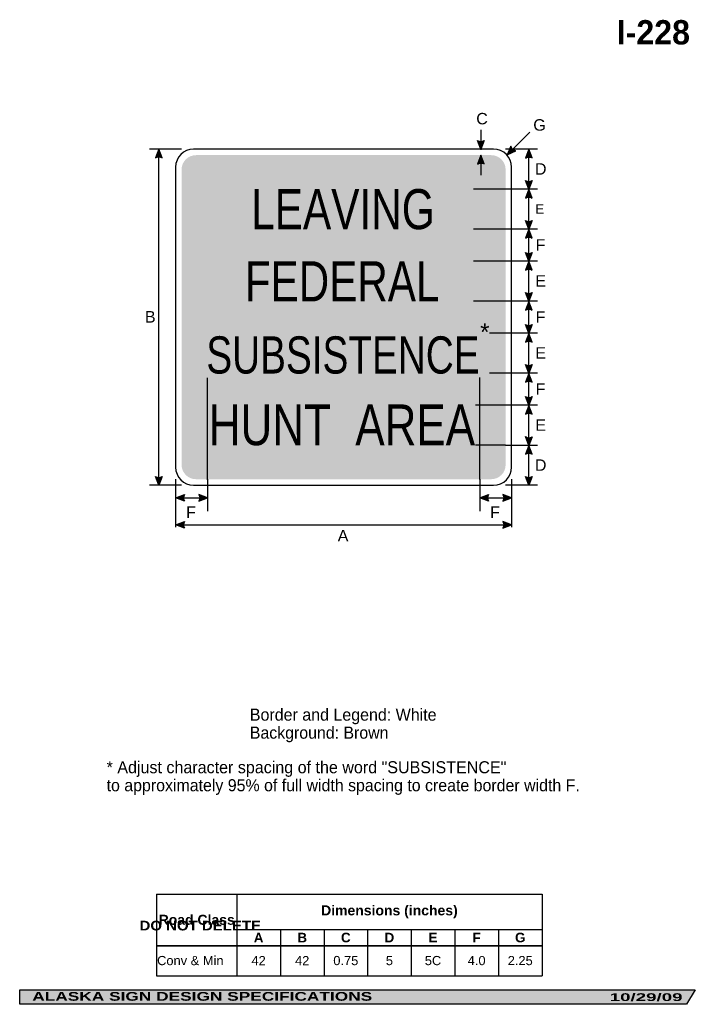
# Model space of a CAD drawing. Header units: feet. Extents: x 7 to 92, y 0 to 123.
import ezdxf
from ezdxf.enums import TextEntityAlignment as Align

# ---------------------------------------------------------------- set-up
doc = ezdxf.new("R2010")
doc.units = ezdxf.units.FT
doc.header["$MEASUREMENT"] = 0
doc.layers.add('Sign', color=7, linetype='Continuous')
doc.styles.add('ARIAL', font='arial.ttf')
doc.styles.add('ARIAL B', font='arialbd.ttf')
doc.styles.add('ARIAL BLACK B', font='ariblk.ttf')
doc.styles.add('ARIAL BLACK BI', font='ariblk.ttf')
doc.styles.add('FHWA SERIES C2000EX', font='txt')

# ---------------------------------------------------------------- blocks, each defined once
blk = doc.blocks.new('*T4')
at = {"color": 0, "linetype": 'ByBlock', "lineweight": -2, "transparency": 16777216}
for p, q in [((0, 0), (48.17052911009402, 0)), ((0, 0), (0, -10.19592542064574)), ((10.020529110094, 0), (10.020529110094, -6.401856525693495)), ((48.17052911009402, 0), (48.17052911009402, -10.19592542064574)), ((10.020529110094, -4.437689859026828), (48.17052911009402, -4.437689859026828)), ((15.470529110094, -4.437689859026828), (15.470529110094, -6.401856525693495)), ((20.92052911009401, -4.437689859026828), (20.92052911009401, -6.401856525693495)), ((26.37052911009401, -4.437689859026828), (26.37052911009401, -6.401856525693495)), ((31.82052911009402, -4.437689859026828), (31.82052911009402, -6.401856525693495)), ((37.27052911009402, -4.437689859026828), (37.27052911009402, -6.401856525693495)), ((42.72052911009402, -4.437689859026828), (42.72052911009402, -6.401856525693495)), ((0, -6.401856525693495), (48.17052911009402, -6.401856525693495)), ((0, -6.446856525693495), (48.17052911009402, -6.446856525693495)), ((10.020529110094, -6.446856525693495), (10.020529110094, -10.19592542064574)), ((15.470529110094, -6.446856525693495), (15.470529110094, -10.19592542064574)), ((20.92052911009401, -6.446856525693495), (20.92052911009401, -10.19592542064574)), ((26.37052911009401, -6.446856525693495), (26.37052911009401, -10.19592542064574)), ((31.82052911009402, -6.446856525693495), (31.82052911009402, -10.19592542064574)), ((37.27052911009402, -6.446856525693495), (37.27052911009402, -10.19592542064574)), ((42.72052911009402, -6.446856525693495), (42.72052911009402, -10.19592542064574)), ((0, -10.19592542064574), (48.17052911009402, -10.19592542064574))]:
    blk.add_line(p, q, dxfattribs=at)
at = {"color": 18, "transparency": 16777216}
for s, insert, char_height, width, attachment_point, style in [('Road Class', (5.010264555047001, -3.212178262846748), 1.25, 9.900529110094, 5, 'ARIAL B'), ('Dimensions (inches)', (29.09552911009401, -2.218844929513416), 1.25, 38.03000000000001, 5, 'ARIAL B'), ('A', (12.745529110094, -5.431023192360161), 1.199999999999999, 5.33, 5, 'ARIAL B'), ('B', (18.19552911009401, -5.431023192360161), 1.199999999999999, 5.33, 5, 'ARIAL B'), ('C', (23.64552911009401, -5.431023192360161), 1.199999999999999, 5.33, 5, 'ARIAL B'), ('D', (29.09552911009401, -5.431023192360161), 1.199999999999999, 5.33, 5, 'ARIAL B'), ('E', (34.54552911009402, -5.431023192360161), 1.199999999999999, 5.33, 5, 'ARIAL B'), ('F', (39.99552911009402, -5.431023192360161), 1.199999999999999, 5.33, 5, 'ARIAL B'), ('G', (45.44552911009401, -5.431023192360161), 1.199999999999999, 5.33, 5, 'ARIAL B'), ('Conv & Min', (0.0600000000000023, -8.31014097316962), 1.149999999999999, 9.900529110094, 4, 'ARIAL'), ('42', (12.745529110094, -8.31014097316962), 1.149999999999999, 5.33, 5, 'ARIAL'), ('42', (18.19552911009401, -8.31014097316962), 1.149999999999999, 5.33, 5, 'ARIAL'), ('0.75', (23.64552911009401, -8.31014097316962), 1.149999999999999, 5.33, 5, 'ARIAL'), ('5', (29.09552911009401, -8.31014097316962), 1.149999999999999, 5.33, 5, 'ARIAL'), ('5C', (34.54552911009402, -8.31014097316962), 1.149999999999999, 5.33, 5, 'ARIAL'), ('4.0', (39.99552911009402, -8.31014097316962), 1.149999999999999, 5.33, 5, 'ARIAL'), ('2.25', (45.44552911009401, -8.31014097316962), 1.149999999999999, 5.33, 5, 'ARIAL')]:
    blk.add_mtext(s, dxfattribs=dict(at, insert=insert, char_height=char_height, width=width, attachment_point=attachment_point, style=style))

msp = doc.modelspace()

# ---------------------------------------------------------------- hatches: boundary and pattern name
h = msp.add_hatch(color=256)
h.dxf.hatch_style = 1
edge = h.paths.add_edge_path()
edge.add_line((65.45463540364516, 108.2978052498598), (65.0442578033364, 107.2088731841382))
edge.add_line((65.0442578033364, 107.2088731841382), (64.63671465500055, 108.3070211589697))
edge.add_arc((65.05245754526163, 108.9043679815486), 0.7277811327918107, 235.1627615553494, 303.5461345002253)
h = msp.add_hatch(color=256)
h.dxf.hatch_style = 1
edge = h.paths.add_edge_path()
edge.add_line((25.20464843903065, 106.1199411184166), (24.7942708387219, 107.2088731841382))
edge.add_line((24.7942708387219, 107.2088731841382), (24.38672769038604, 106.1107252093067))
edge.add_arc((24.80247058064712, 105.5133783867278), 0.7277811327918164, 56.45386549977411, 124.83723844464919, ccw=False)
h = msp.add_hatch(color=256)
h.dxf.hatch_style = 1
edge = h.paths.add_edge_path()
edge.add_line((68.79688515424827, 107.5729383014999), (68.34635413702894, 106.4999962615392))
edge.add_line((68.34635413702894, 106.4999962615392), (69.39723413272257, 107.0173661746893))
edge.add_arc((69.5059370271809, 107.7369834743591), 0.727781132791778, 193.0266678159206, 261.41004076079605, ccw=False)
h = msp.add_hatch(color=256)
h.dxf.hatch_style = 1
edge = h.paths.add_edge_path()
edge.add_line((71.44328162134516, 106.1056182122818), (71.0329040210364, 107.1945502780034))
edge.add_line((71.0329040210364, 107.1945502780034), (70.62536087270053, 106.0964023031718))
edge.add_arc((71.0411037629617, 105.4990554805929), 0.7277811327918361, 56.453865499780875, 124.83723844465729, ccw=False)
at = {"true_color": 0xffffff}
h = msp.add_hatch(color=7, dxfattribs=at)
h.dxf.hatch_style = 1
edge = h.paths.add_edge_path()
edge.add_line((65.4536722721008, 105.3543160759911), (65.04329467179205, 106.4432481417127))
edge.add_line((65.04329467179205, 106.4432481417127), (64.6357515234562, 105.3451001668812))
edge.add_arc((65.05149441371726, 104.7477533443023), 0.7277811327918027, 56.45386549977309, 124.83723844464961, ccw=False)
h = msp.add_hatch(color=256)
h.dxf.hatch_style = 1
edge = h.paths.add_edge_path()
edge.add_line((71.44328162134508, 101.1030140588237), (71.03290402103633, 102.1919461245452))
edge.add_line((71.03290402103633, 102.1919461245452), (70.62536087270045, 101.0937981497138))
edge.add_arc((71.04110376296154, 100.4964513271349), 0.7277811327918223, 56.453865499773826, 124.8372384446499, ccw=False)
h = msp.add_hatch(color=256)
h.dxf.hatch_style = 1
edge = h.paths.add_edge_path()
edge.add_line((71.44424475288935, 103.2933590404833), (71.0338671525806, 102.2044269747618))
edge.add_line((71.0338671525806, 102.2044269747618), (70.62632400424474, 103.3025749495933))
edge.add_arc((71.04206689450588, 103.8999217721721), 0.7277811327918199, 235.1627615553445, 303.5461345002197)
h = msp.add_hatch(color=256)
h.dxf.hatch_style = 1
edge = h.paths.add_edge_path()
edge.add_line((71.44424475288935, 98.29075489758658), (71.0338671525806, 97.20182283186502))
edge.add_line((71.0338671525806, 97.20182283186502), (70.62632400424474, 98.2999708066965))
edge.add_arc((71.04206689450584, 98.89731762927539), 0.7277811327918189, 235.1627615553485, 303.5461345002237)
h = msp.add_hatch(color=256)
h.dxf.hatch_style = 1
edge = h.paths.add_edge_path()
edge.add_line((71.44328162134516, 96.10171194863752), (71.0329040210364, 97.19064401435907))
edge.add_line((71.0329040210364, 97.19064401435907), (70.62536087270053, 96.09249603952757))
edge.add_arc((71.04110376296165, 95.4951492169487), 0.7277811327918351, 56.45386549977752, 124.8372384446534, ccw=False)
h = msp.add_hatch(color=256)
h.dxf.hatch_style = 1
edge = h.paths.add_edge_path()
edge.add_line((71.44424475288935, 94.29205695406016), (71.0338671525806, 93.20312488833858))
edge.add_line((71.0338671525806, 93.20312488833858), (70.62632400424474, 94.30127286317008))
edge.add_arc((71.04206689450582, 94.89861968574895), 0.7277811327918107, 235.1627615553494, 303.5461345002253)
h = msp.add_hatch(color=256)
h.dxf.hatch_style = 1
edge = h.paths.add_edge_path()
edge.add_line((71.44328162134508, 92.10040991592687), (71.03290402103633, 93.18934198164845))
edge.add_line((71.03290402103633, 93.18934198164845), (70.62536087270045, 92.09119400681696))
edge.add_arc((71.04110376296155, 91.49384718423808), 0.7277811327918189, 56.45386549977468, 124.83723844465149, ccw=False)
h = msp.add_hatch(color=256)
h.dxf.hatch_style = 1
edge = h.paths.add_edge_path()
edge.add_line((71.44424475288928, 89.28945280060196), (71.03386715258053, 88.20052073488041))
edge.add_line((71.03386715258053, 88.20052073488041), (70.62632400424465, 89.29866870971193))
edge.add_arc((71.04206689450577, 89.89601553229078), 0.7277811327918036, 235.1627615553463, 303.5461345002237)
h = msp.add_hatch(color=256)
h.dxf.hatch_style = 1
edge = h.paths.add_edge_path()
edge.add_line((71.44328162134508, 87.10040991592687), (71.03290402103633, 88.18934198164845))
edge.add_line((71.03290402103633, 88.18934198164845), (70.62536087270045, 87.09119400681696))
edge.add_arc((71.04110376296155, 86.49384718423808), 0.7277811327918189, 56.45386549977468, 124.83723844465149, ccw=False)
h = msp.add_hatch(color=256)
h.dxf.hatch_style = 1
edge = h.paths.add_edge_path()
edge.add_line((71.4442447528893, 85.28815075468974), (71.03386715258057, 84.19921868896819))
edge.add_line((71.03386715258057, 84.19921868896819), (70.6263240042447, 85.29736666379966))
edge.add_arc((71.0420668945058, 85.89471348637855), 0.7277811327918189, 235.1627615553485, 303.5461345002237)
h = msp.add_hatch(color=256)
h.dxf.hatch_style = 1
edge = h.paths.add_edge_path()
edge.add_line((71.44328162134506, 83.09780577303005), (71.03290402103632, 84.18673783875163))
edge.add_line((71.03290402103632, 84.18673783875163), (70.62536087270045, 83.08858986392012))
edge.add_arc((71.04110376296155, 82.49124304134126), 0.7277811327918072, 56.4538654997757, 124.83723844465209, ccw=False)
h = msp.add_hatch(color=256)
h.dxf.hatch_style = 1
edge = h.paths.add_edge_path()
edge.add_line((71.43906874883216, 80.28554660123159), (71.02869114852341, 79.19661453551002))
edge.add_line((71.02869114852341, 79.19661453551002), (70.62114800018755, 80.29476251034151))
edge.add_arc((71.03689089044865, 80.8921093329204), 0.7277811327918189, 235.1627615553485, 303.5461345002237)
h = msp.add_hatch(color=256)
h.dxf.hatch_style = 1
edge = h.paths.add_edge_path()
edge.add_line((71.44328162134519, 78.09650366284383), (71.03290402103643, 79.18543572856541))
edge.add_line((71.03290402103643, 79.18543572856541), (70.62536087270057, 78.0872877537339))
edge.add_arc((71.04110376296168, 77.48994093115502), 0.7277811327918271, 56.45386549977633, 124.8372384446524, ccw=False)
h = msp.add_hatch(color=256)
h.dxf.hatch_style = 1
edge = h.paths.add_edge_path()
edge.add_line((71.44328162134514, 74.0938995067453), (71.03290402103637, 75.18283157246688))
edge.add_line((71.03290402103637, 75.18283157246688), (70.62536087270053, 74.08468359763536))
edge.add_arc((71.04110376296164, 73.48733677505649), 0.7277811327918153, 56.45386549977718, 124.837238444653, ccw=False)
h = msp.add_hatch(color=256)
h.dxf.hatch_style = 1
edge = h.paths.add_edge_path()
edge.add_line((71.44424475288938, 76.28424451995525), (71.03386715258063, 75.19531245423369))
edge.add_line((71.03386715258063, 75.19531245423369), (70.62632400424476, 76.29346042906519))
edge.add_arc((71.04206689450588, 76.89080725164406), 0.7277811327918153, 235.162761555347, 303.5461345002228)
h = msp.add_hatch(color=256)
h.dxf.hatch_style = 1
edge = h.paths.add_edge_path()
edge.add_line((71.44328162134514, 69.09389953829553), (71.03290402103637, 70.18283160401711))
edge.add_line((71.03290402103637, 70.18283160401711), (70.62536087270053, 69.0846836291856))
edge.add_arc((71.04110376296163, 68.48733680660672), 0.7277811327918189, 56.45386549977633, 124.83723844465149, ccw=False)
h = msp.add_hatch(color=256)
h.dxf.hatch_style = 1
edge = h.paths.add_edge_path()
edge.add_line((71.44423174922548, 71.26924251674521), (71.03385414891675, 70.18031045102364))
edge.add_line((71.03385414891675, 70.18031045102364), (70.62631100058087, 71.27845842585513))
edge.add_arc((71.04205389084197, 71.875805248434), 0.7277811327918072, 235.1627615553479, 303.5461345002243)
h = msp.add_hatch(color=256)
h.dxf.hatch_style = 1
edge = h.paths.add_edge_path()
edge.add_line((25.20464843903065, 66.30768194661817), (24.7942708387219, 65.21874988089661))
edge.add_line((24.7942708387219, 65.21874988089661), (24.38672769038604, 66.31689785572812))
edge.add_arc((24.80247058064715, 66.91424467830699), 0.7277811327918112, 235.1627615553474, 303.5461345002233)
h = msp.add_hatch(color=256)
h.dxf.hatch_style = 1
edge = h.paths.add_edge_path()
edge.add_line((71.44423174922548, 66.29780524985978), (71.03385414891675, 65.20887318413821))
edge.add_line((71.03385414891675, 65.20887318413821), (70.62631100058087, 66.30702115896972))
edge.add_arc((71.04205389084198, 66.90436798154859), 0.7277811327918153, 235.162761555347, 303.5461345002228)
h = msp.add_hatch(color=256)
h.dxf.hatch_style = 1
edge = h.paths.add_edge_path()
edge.add_line((27.98435514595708, 63.22394555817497), (26.89583335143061, 63.63541016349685))
edge.add_line((26.89583335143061, 63.63541016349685), (27.99438767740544, 64.04185669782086))
edge.add_arc((28.59131911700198, 63.62551761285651), 0.7277811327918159, 145.1055563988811, 213.4889293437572)
h = msp.add_hatch(color=256)
h.dxf.hatch_style = 1
edge = h.paths.add_edge_path()
edge.add_line((29.79689488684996, 63.22394555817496), (30.88541668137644, 63.63541016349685))
edge.add_line((30.88541668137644, 63.63541016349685), (29.78686235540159, 64.04185669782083))
edge.add_arc((29.18993091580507, 63.62551761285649), 0.7277811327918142, -33.48892934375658, 34.894443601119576, ccw=False)
h = msp.add_hatch(color=256)
h.dxf.hatch_style = 1
edge = h.paths.add_edge_path()
edge.add_line((65.98435511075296, 63.22394555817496), (64.8958333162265, 63.63541016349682))
edge.add_line((64.8958333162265, 63.63541016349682), (65.99438764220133, 64.04185669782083))
edge.add_arc((66.59131908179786, 63.62551761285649), 0.72778113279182, 145.1055563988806, 213.4889293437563)
h = msp.add_hatch(color=256)
h.dxf.hatch_style = 1
edge = h.paths.add_edge_path()
edge.add_line((67.79595013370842, 63.22394555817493), (68.8844719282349, 63.63541016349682))
edge.add_line((68.8844719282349, 63.63541016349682), (67.78591760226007, 64.04185669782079))
edge.add_arc((67.18898616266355, 63.62551761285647), 0.7277811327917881, -33.48892934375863, 34.8944436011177, ccw=False)
h = msp.add_hatch(color=256)
h.dxf.hatch_style = 1
edge = h.paths.add_edge_path()
edge.add_line((27.98435515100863, 59.84895205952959), (26.89583335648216, 60.26041666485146))
edge.add_line((26.89583335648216, 60.26041666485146), (27.99438768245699, 60.66686319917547))
edge.add_arc((28.59131912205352, 60.25052411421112), 0.7277811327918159, 145.1055563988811, 213.4889293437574)
h = msp.add_hatch(color=256)
h.dxf.hatch_style = 1
edge = h.paths.add_edge_path()
edge.add_line((67.79595013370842, 59.84895205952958), (68.8844719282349, 60.26041666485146))
edge.add_line((68.8844719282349, 60.26041666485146), (67.78591760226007, 60.66686319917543))
edge.add_arc((67.18898616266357, 60.25052411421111), 0.7277811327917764, -33.4889293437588, 34.894443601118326, ccw=False)
at = {"layer": 'Sign', "true_color": 0x8e4700}
h = msp.add_hatch(color=34, dxfattribs=at)
edge = h.paths.add_edge_path(flags=0)
edge.add_spline(control_points=[(29.43447192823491, 106.4588731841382), (29.43447192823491, 106.4588731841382), (66.3344719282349, 106.4588731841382), (66.3344719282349, 106.4588731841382), (67.32791897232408, 106.4588731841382), (68.1344719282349, 105.6523202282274), (68.1344719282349, 104.6588731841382), (68.1344719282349, 104.6588731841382), (68.1344719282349, 67.75887318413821), (68.1344719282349, 67.75887318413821), (68.1344719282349, 66.765426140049), (67.32791897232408, 65.9588731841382), (66.3344719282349, 65.9588731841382), (66.3344719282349, 65.9588731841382), (29.43447192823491, 65.9588731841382), (29.43447192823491, 65.9588731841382), (28.44102488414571, 65.9588731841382), (27.63447192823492, 66.765426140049), (27.63447192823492, 67.75887318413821), (27.63447192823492, 67.75887318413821), (27.63447192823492, 104.6588731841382), (27.63447192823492, 104.6588731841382), (27.63447192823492, 105.6523202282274), (28.44102488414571, 106.4588731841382), (29.43447192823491, 106.4588731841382)], knot_values=[0, 0, 0, 0, 1, 1, 1, 2, 2, 2, 3, 3, 3, 4, 4, 4, 5, 5, 5, 6, 6, 6, 7, 7, 7, 8, 8, 8, 8], degree=3, periodic=0)
at = {"layer": 'Sign', "true_color": 0x000000}
msp.add_hatch(color=18, dxfattribs=at).paths.add_polyline_path([(7.399373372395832, 2.133735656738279), (91.84195454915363, 2.133735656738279), (90.75006357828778, 0.3343149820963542), (7.402168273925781, 0.3343149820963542)], flags=0)

# ---------------------------------------------------------------- linework, layer by layer
for p, q in [((24.51453229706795, 14.10434729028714), (72.68506140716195, 14.10434729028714)), ((24.51453229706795, 7.686560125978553), (72.68506140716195, 7.686560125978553)), ((24.51453229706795, 7.628421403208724), (72.68506140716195, 7.628421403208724))]:
    msp.add_line(p, q)
for points in [[(65.45463540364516, 108.2978052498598), (65.0442578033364, 107.2088731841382), (64.63671465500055, 108.3070211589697, 0.307560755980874), (65.45463540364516, 108.2978052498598, 4.141293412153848)], [(25.20464843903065, 106.1199411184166), (24.7942708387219, 107.2088731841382), (24.38672769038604, 106.1107252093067, -0.307560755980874), (25.20464843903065, 106.1199411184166, -4.141293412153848)], [(68.79688515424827, 107.5729383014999), (68.34635413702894, 106.4999962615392), (69.39723413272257, 107.0173661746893, -0.307560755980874), (68.79688515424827, 107.5729383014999, -4.141293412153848)], [(71.44328162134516, 106.1056182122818), (71.0329040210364, 107.1945502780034), (70.62536087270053, 106.0964023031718, -0.307560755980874), (71.44328162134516, 106.1056182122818, -4.141293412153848)], [(71.44328162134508, 101.1030140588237), (71.03290402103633, 102.1919461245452), (70.62536087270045, 101.0937981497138, -0.307560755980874), (71.44328162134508, 101.1030140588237, -4.141293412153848)], [(71.44424475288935, 103.2933590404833), (71.0338671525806, 102.2044269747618), (70.62632400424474, 103.3025749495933, 0.307560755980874), (71.44424475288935, 103.2933590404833, 4.141293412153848)], [(71.44424475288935, 98.29075489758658), (71.0338671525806, 97.20182283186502), (70.62632400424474, 98.2999708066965, 0.307560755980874), (71.44424475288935, 98.29075489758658, 4.141293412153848)], [(71.44328162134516, 96.10171194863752), (71.0329040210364, 97.19064401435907), (70.62536087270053, 96.09249603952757, -0.307560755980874), (71.44328162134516, 96.10171194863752, -4.141293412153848)], [(71.44424475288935, 94.29205695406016), (71.0338671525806, 93.20312488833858), (70.62632400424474, 94.30127286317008, 0.307560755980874), (71.44424475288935, 94.29205695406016, 4.141293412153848)], [(71.44328162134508, 92.10040991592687), (71.03290402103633, 93.18934198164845), (70.62536087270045, 92.09119400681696, -0.307560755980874), (71.44328162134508, 92.10040991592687, -4.141293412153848)], [(71.44424475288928, 89.28945280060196), (71.03386715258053, 88.20052073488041), (70.62632400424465, 89.29866870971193, 0.307560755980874), (71.44424475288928, 89.28945280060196, 4.141293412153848)], [(71.44328162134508, 87.10040991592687), (71.03290402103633, 88.18934198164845), (70.62536087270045, 87.09119400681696, -0.307560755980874), (71.44328162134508, 87.10040991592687, -4.141293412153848)], [(71.4442447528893, 85.28815075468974), (71.03386715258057, 84.19921868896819), (70.6263240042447, 85.29736666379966, 0.307560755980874), (71.4442447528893, 85.28815075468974, 4.141293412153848)], [(71.44328162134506, 83.09780577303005), (71.03290402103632, 84.18673783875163), (70.62536087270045, 83.08858986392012, -0.307560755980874), (71.44328162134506, 83.09780577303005, -4.141293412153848)], [(71.43906874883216, 80.28554660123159), (71.02869114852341, 79.19661453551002), (70.62114800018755, 80.29476251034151, 0.307560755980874), (71.43906874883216, 80.28554660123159, 4.141293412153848)], [(71.44328162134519, 78.09650366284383), (71.03290402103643, 79.18543572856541), (70.62536087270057, 78.0872877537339, -0.307560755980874), (71.44328162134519, 78.09650366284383, -4.141293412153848)], [(71.44328162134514, 74.0938995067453), (71.03290402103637, 75.18283157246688), (70.62536087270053, 74.08468359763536, -0.307560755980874), (71.44328162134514, 74.0938995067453, -4.141293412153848)], [(71.44424475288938, 76.28424451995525), (71.03386715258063, 75.19531245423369), (70.62632400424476, 76.29346042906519, 0.307560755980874), (71.44424475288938, 76.28424451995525, 4.141293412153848)], [(71.44328162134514, 69.09389953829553), (71.03290402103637, 70.18283160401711), (70.62536087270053, 69.0846836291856, -0.307560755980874), (71.44328162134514, 69.09389953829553, -4.141293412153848)], [(71.44423174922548, 71.26924251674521), (71.03385414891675, 70.18031045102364), (70.62631100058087, 71.27845842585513, 0.307560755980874), (71.44423174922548, 71.26924251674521, 4.141293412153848)], [(25.20464843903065, 66.30768194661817), (24.7942708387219, 65.21874988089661), (24.38672769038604, 66.31689785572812, 0.307560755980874), (25.20464843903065, 66.30768194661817, 4.141293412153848)], [(71.44423174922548, 66.29780524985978), (71.03385414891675, 65.20887318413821), (70.62631100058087, 66.30702115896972, 0.307560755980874), (71.44423174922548, 66.29780524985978, 4.141293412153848)], [(27.98435514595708, 63.22394555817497), (26.89583335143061, 63.63541016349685), (27.99438767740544, 64.04185669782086, 0.307560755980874), (27.98435514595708, 63.22394555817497, 4.141293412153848)], [(29.79689488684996, 63.22394555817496), (30.88541668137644, 63.63541016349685), (29.78686235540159, 64.04185669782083, -0.307560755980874), (29.79689488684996, 63.22394555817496, -4.141293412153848)], [(65.98435511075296, 63.22394555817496), (64.8958333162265, 63.63541016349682), (65.99438764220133, 64.04185669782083, 0.307560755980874), (65.98435511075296, 63.22394555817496, 4.141293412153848)], [(67.79595013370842, 63.22394555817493), (68.8844719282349, 63.63541016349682), (67.78591760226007, 64.04185669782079, -0.307560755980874), (67.79595013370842, 63.22394555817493, -4.141293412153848)], [(27.98435515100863, 59.84895205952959), (26.89583335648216, 60.26041666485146), (27.99438768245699, 60.66686319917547, 0.307560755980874), (27.98435515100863, 59.84895205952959, 4.141293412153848)], [(67.79595013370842, 59.84895205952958), (68.8844719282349, 60.26041666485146), (67.78591760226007, 60.66686319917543, -0.307560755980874), (67.79595013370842, 59.84895205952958, -4.141293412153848)]]:
    msp.add_lwpolyline(points, format="xyb")
at = {"color": 7, "true_color": 0xffffff}
msp.add_lwpolyline([(65.4536722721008, 105.3543160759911), (65.04329467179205, 106.4432481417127), (64.6357515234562, 105.3451001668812, -0.307560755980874), (65.4536722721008, 105.3543160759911, -4.141293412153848)], format="xyb", dxfattribs=at)
at = {"layer": 'Sign', "color": 18, "lineweight": -3, "true_color": 0x000000}
for p, q in [((65.0442578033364, 109.640624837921), (65.0442578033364, 107.1406248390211)), ((68.34635413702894, 106.4999962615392), (71.17478126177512, 109.3284233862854)), ((27.63541668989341, 107.2088731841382), (23.63541668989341, 107.2088731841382)), ((24.7942708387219, 65.21874988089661), (24.7942708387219, 107.2187498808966)), ((72.1302083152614, 107.2088731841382), (68.1302083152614, 107.2088731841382)), ((71.0338671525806, 102.2044269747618), (71.0338671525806, 107.2044269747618)), ((72.13281248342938, 102.2031248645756), (68.13281248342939, 102.2031248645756)), ((71.03386715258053, 97.20182282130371), (71.03386715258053, 102.2018228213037)), ((72.13281248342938, 97.20052071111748), (68.13281248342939, 97.20052071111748)), ((71.0338671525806, 93.201822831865), (71.0338671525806, 97.20182283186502)), ((72.13281248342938, 93.20312488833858), (68.13281248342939, 93.20312488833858)), ((71.03386715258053, 88.19921867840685), (71.03386715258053, 93.19921867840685)), ((72.13281248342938, 88.20052073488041), (68.13281248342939, 88.20052073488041)), ((71.03386715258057, 84.19921868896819), (71.03386715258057, 88.19921868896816)), ((72.13281248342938, 84.19791657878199), (68.13281248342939, 84.19791657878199)), ((71.03386715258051, 79.19661453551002), (71.03386715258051, 84.19661453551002)), ((72.13281248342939, 79.1953124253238), (68.13281248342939, 79.1953124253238)), ((71.03386715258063, 75.19531245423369), (71.03386715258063, 79.19531245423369)), ((72.13541665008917, 75.19270826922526), (68.13541665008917, 75.19270826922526)), ((71.03386715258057, 70.19270830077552), (71.03386715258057, 75.19270830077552)), ((72.13281248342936, 70.19270828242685), (68.13281248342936, 70.19270828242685)), ((71.03385414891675, 65.19010415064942), (71.03385414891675, 70.19010415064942)), ((26.88447192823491, 65.97916666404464), (26.88447192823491, 59.97916666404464)), ((30.88541668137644, 65.95833333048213), (30.88541668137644, 61.95833333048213)), ((64.89322915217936, 65.96093749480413), (64.89322915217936, 61.96093749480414)), ((68.8844719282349, 65.97916666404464), (68.8844719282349, 59.97916666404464)), ((27.63541668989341, 65.20887318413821), (23.63541668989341, 65.20887318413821)), ((72.1302083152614, 65.20887318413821), (68.1302083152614, 65.20887318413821)), ((26.89583335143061, 63.63541016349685), (30.89583335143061, 63.63541016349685)), ((64.8958333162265, 63.63541016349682), (68.8958333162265, 63.63541016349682)), ((26.89583335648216, 60.26041666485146), (68.89583335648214, 60.26041666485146))]:
    msp.add_line(p, q, dxfattribs=at)
at = {"layer": 'Sign', "color": 7, "lineweight": -3, "true_color": 0xffffff}
for p, q in [((65.04425780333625, 106.4531248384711), (65.04425780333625, 103.9531248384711)), ((68.13615837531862, 102.2052142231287), (64.13615837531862, 102.2052142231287)), ((68.1344719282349, 97.20000589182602), (64.1344719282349, 97.20000589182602)), ((68.13615837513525, 93.2052142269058), (64.13615837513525, 93.2052142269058)), ((68.1344719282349, 88.20261006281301), (64.1344719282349, 88.20261006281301)), ((68.13615837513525, 84.20000589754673), (66.13615837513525, 84.20000589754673)), ((68.1344719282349, 79.19740173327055), (66.1344719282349, 79.19740173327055)), ((30.88615840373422, 65.88595653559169), (30.88615840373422, 78.63595653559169)), ((64.89657504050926, 65.93803986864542), (64.89657504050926, 78.6880398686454)), ((68.13615837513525, 75.19479756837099), (64.38615837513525, 75.19479756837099)), ((68.1344719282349, 70.19479757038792), (64.3844719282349, 70.19479757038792))]:
    msp.add_line(p, q, dxfattribs=at)
at = {"layer": 'Sign', "color": 250, "lineweight": -3, "true_color": 0x1f1a17}
msp.add_lwpolyline([(7.399373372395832, 2.133735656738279), (91.84195454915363, 2.133735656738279), (90.75006357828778, 0.3343149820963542), (7.402168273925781, 0.3343149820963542)], close=True, dxfattribs=at)
at = {"layer": 'Sign', "color": 18, "lineweight": -3, "true_color": 0x000000}
msp.add_open_spline([(29.13447192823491, 107.2088731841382), (29.13447192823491, 107.2088731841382), (66.6344719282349, 107.2088731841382), (66.6344719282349, 107.2088731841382), (67.87628073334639, 107.2088731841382), (68.8844719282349, 106.2006819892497), (68.8844719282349, 104.9588731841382), (68.8844719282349, 104.9588731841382), (68.8844719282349, 67.45887318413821), (68.8844719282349, 67.45887318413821), (68.8844719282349, 66.21706437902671), (67.87628073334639, 65.20887318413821), (66.6344719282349, 65.20887318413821), (66.6344719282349, 65.20887318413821), (29.13447192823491, 65.20887318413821), (29.13447192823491, 65.20887318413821), (27.89266312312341, 65.20887318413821), (26.88447192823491, 66.21706437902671), (26.88447192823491, 67.45887318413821), (26.88447192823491, 67.45887318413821), (26.88447192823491, 104.9588731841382), (26.88447192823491, 104.9588731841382), (26.88447192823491, 106.2006819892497), (27.89266312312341, 107.2088731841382), (29.13447192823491, 107.2088731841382)], degree=3, knots=[0, 0, 0, 0, 1, 1, 1, 2, 2, 2, 3, 3, 3, 4, 4, 4, 5, 5, 5, 6, 6, 6, 7, 7, 7, 8, 8, 8, 8], dxfattribs=at)

# ---------------------------------------------------------------- block references
msp.add_blockref('*T4', (24.51453229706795, 14.10434729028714))

# ---------------------------------------------------------------- texts
at = {"layer": 'Sign', "color": 18, "true_color": 0x000000}
for s, height, style, width, p, p2 in [('I-228', 3.04347825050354, 'ARIAL B', 0.945210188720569, (82.01738159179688, 120.2914118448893), (91.1773815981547, 120.2914118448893)), ('Border and Legend: White', 1.50669640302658, 'ARIAL', 0.9496702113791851, (36.16587959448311, 35.78145045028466), (59.50185770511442, 35.78145045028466)), ('Background: Brown', 1.50669640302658, 'ARIAL', 0.9433476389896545, (36.16587959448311, 33.53146998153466), (53.49438089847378, 33.53146998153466)), ('* Adjust character spacing of the word "SUBSISTENCE"', 1.50669640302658, 'ARIAL', 0.95378878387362, (18.26240547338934, 29.20979752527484), (68.22558927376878, 29.20979752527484)), ('to approximately 95% of full width spacing to create border width F.', 1.50669640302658, 'ARIAL', 0.944886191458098, (18.26240547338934, 26.95981705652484), (77.40533578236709, 26.95981705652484))]:
    msp.add_text(s, height=height, dxfattribs=dict(at, style=style, width=width)).set_placement(p, p2, align=Align.FIT)
at = {"layer": 'Sign', "color": 18, "true_color": 0x000000, "style": 'ARIAL'}
for s, height, p, p2 in [('C', 1.427342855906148, (64.46614582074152, 110.3093749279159), (65.90614587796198, 110.3093749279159)), ('G', 1.435630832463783, (71.59114581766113, 109.5177082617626), (73.15114576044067, 109.5177082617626)), ('D', 1.427342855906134, (71.7994791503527, 104.0244269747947), (73.23947920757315, 104.0244269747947)), ('E', 1.198413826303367, (71.84114581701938, 99.13515615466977), (72.95781245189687, 99.13515615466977)), ('F', 1.429672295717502, (71.89114581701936, 94.52182283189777), (73.1111458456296, 94.52182283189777)), ('E', 1.438096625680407, (71.84114581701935, 90.01921867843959), (73.18114581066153, 90.01921867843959)), ('B', 1.438096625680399, (23.04947917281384, 85.5387498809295), (24.38947916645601, 85.5387498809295)), ('F', 1.429672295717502, (71.89114581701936, 85.51921868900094), (73.1111458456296, 85.51921868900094)), ('E', 1.438096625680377, (71.84114581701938, 81.01661453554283), (73.18114581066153, 81.01661453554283)), ('F', 1.429672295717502, (71.89114581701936, 76.51531245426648), (73.1111458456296, 76.51531245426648)), ('E', 1.438096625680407, (71.84114581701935, 72.01270830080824), (73.18114581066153, 72.01270830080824)), ('D', 1.427342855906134, (71.7994791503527, 67.01010415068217), (73.23947920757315, 67.01010415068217)), ('F', 1.429672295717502, (28.202500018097, 61.12187494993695), (29.42250004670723, 61.12187494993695)), ('F', 1.429672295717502, (66.202499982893, 61.12187494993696), (67.42250001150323, 61.12187494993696)), ('A', 1.434945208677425, (47.14673179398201, 58.18437495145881), (48.48673178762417, 58.18437495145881))]:
    msp.add_text(s, height=height, dxfattribs=at).set_placement(p, p2, align=Align.ALIGNED)
at = {"layer": 'Sign', "color": 7, "true_color": 0xffffff}
for s, height, style, p, p2 in [('LEAVING', 5.005789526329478, 'FHWA SERIES C2000EX', (36.33363859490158, 97.2070475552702), (59.26863901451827, 97.2070475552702)), ('FEDERAL', 5.018796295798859, 'FHWA SERIES C2000EX', (35.53447192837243, 88.18621422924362), (59.85947173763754, 88.18621422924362)), ('*', 2.15209535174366, 'ARIAL', (64.94781513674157, 83.27970651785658), (66.11781513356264, 83.27970651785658)), ('SUBSISTENCE', 4.646977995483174, 'FHWA SERIES C2000EX', (30.72388859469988, 79.16538090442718), (64.87838923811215, 79.16538090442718)), ('HUNT  AREA', 5.103016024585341, 'FHWA SERIES C2000EX', (31.03365839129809, 70.20704757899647), (64.31224221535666, 70.20704757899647)), ('DO NOT DELETE', 1.207680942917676, 'ARIAL BLACK B', (22.37637949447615, 9.567814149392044), (37.55971336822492, 9.567814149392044))]:
    msp.add_text(s, height=height, dxfattribs=dict(at, style=style)).set_placement(p, p2, align=Align.ALIGNED)
at = {"layer": 'Sign', "color": 7, "true_color": 0xffffff, "style": 'ARIAL BLACK BI'}
for s, height, width, p, p2 in [('ALASKA SIGN DESIGN SPECIFICATIONS', 1.090207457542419, 1.2569687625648, (8.970644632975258, 0.7811314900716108), (51.45731147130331, 0.7811314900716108)), ('10/29/09', 0.97517728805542, 1.426846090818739, (81.14111836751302, 0.7407475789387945), (90.24424592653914, 0.7407475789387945))]:
    msp.add_text(s, height=height, dxfattribs=dict(at, width=width)).set_placement(p, p2, align=Align.FIT)

doc.saveas('drawing.dxf')
